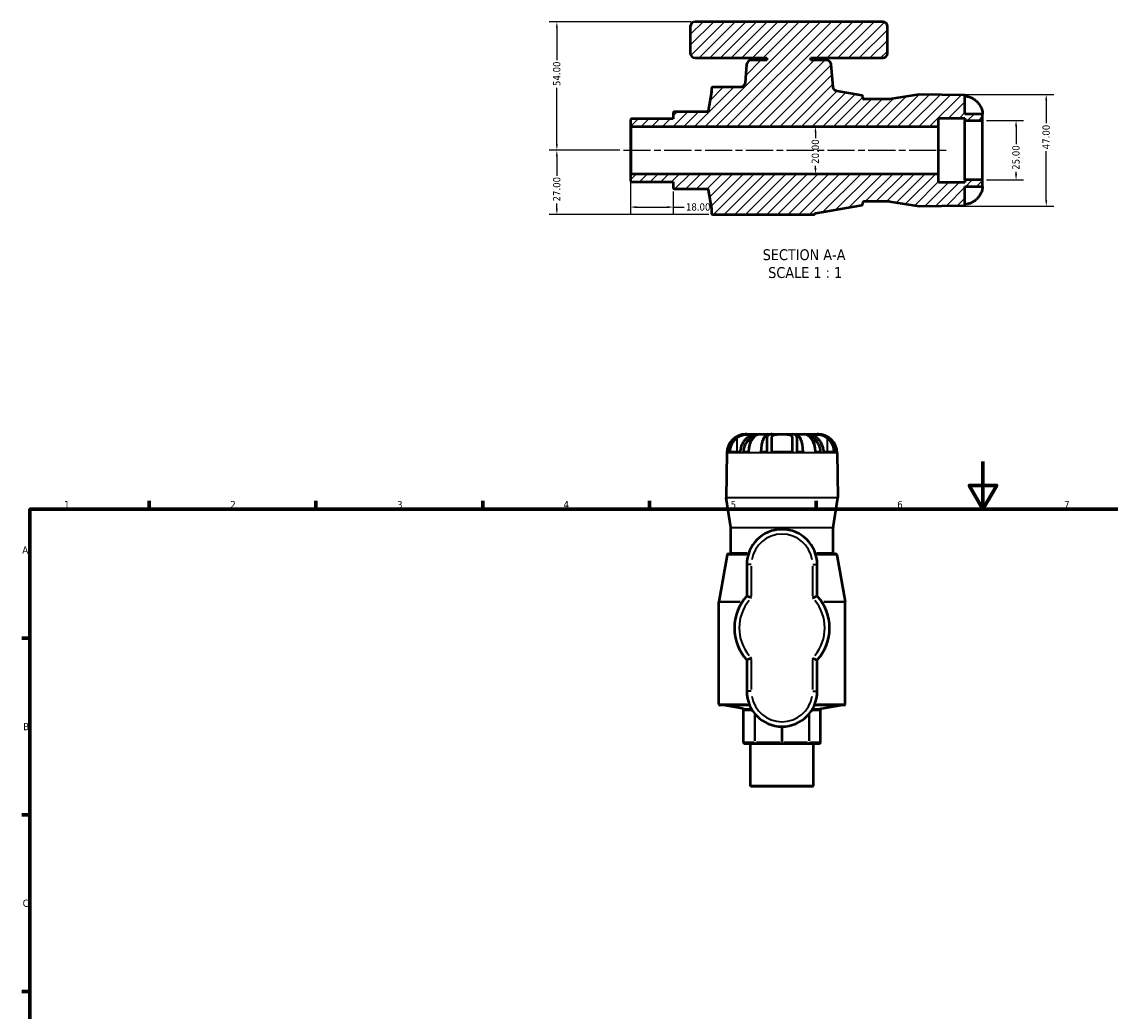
# Model space of a CAD drawing. Header units: millimetres. Extents: x 0 to 948, y -47 to 779.
# Tile 3 of 5: x 17 to 474, y 363 to 779. Entities that reach past the tile are written whole.
import ezdxf

# ---------------------------------------------------------------- set-up
doc = ezdxf.new("R2010")
doc.units = ezdxf.units.MM
doc.linetypes.add('CHAIN', pattern=[0.7087, 0.4724, -0.0591, 0.1181, -0.0591])
for name, color, linetype, lineweight in [('Border (ANSI)', 7, 'Continuous', 70), ('Centerline (ANSI)', 7, 'Continuous', 25), ('Dimension (ANSI)', 7, 'Continuous', 25), ('Hatch (ANSI)', 7, 'Continuous', 18), ('Sketch Geometry (ANSI)', 7, 'Continuous', 25), ('Symbol (ANSI)', 7, 'Continuous', 25), ('Visible (ANSI)', 7, 'Continuous', 50), ('Visible Narrow (ANSI)', 7, 'Continuous', 35)]:
    doc.layers.add(name, color=color, linetype=linetype, lineweight=lineweight)
doc.styles.add('Label Text (ANSI)', font='tahoma.ttf')
doc.styles.add('Note Text (ANSI)', font='tahoma.ttf')
doc.dimstyles.new('Default - mm (ANSI)', dxfattribs={"dimtxt": 3.048, "dimasz": 2.5, "dimexe": 3.175, "dimexo": 1.6002, "dimgap": 0.8, "dimtad": 0, "dimtoh": 1, "dimrnd": 1e-08, "dimzin": 4, "dimdsep": 46, "dimtxsty": 'Note Text (ANSI)', "dimcen": 0.09, "dimdle": 10, "dimclrd": 256, "dimclre": 256, "dimclrt": 256, "dimadec": 1, "dimazin": 1, "dimtfac": 1, "dimtofl": 0, "dimtmove": 0, "dimatfit": 3, "dimfxl": 1, "dimtolj": 1, "dimtzin": 4, "dimlwd": -1, "dimlwe": -1, "dimarcsym": 0})

# ---------------------------------------------------------------- blocks, each defined once
blk = doc.blocks.new('Borders Default Border')
at = {"layer": 'Border (ANSI)'}
for p, q in [((70.08, 574), (70.08, 577.45)), ((140.17, 574), (140.17, 577.45)), ((210.25, 574), (210.25, 577.45)), ((280.33, 574), (280.33, 577.45)), ((350.42, 574), (350.42, 577.45)), ((20, 519.75), (16.55, 519.75)), ((20, 445.5), (16.55, 445.5)), ((20, 371.25), (16.55, 371.25))]:
    blk.add_line(p, q, dxfattribs=at)
at = {"layer": 'Border (ANSI)', "flags": 128}
for points in [[(420.5, 594), (420.5, 574), (414.73, 584), (426.27, 584), (420.5, 574)], [(20, 20), (20, 574), (821, 574), (821, 20), (20, 20)]]:
    blk.add_lwpolyline(points, dxfattribs=at)
at = {"layer": 'Border (ANSI)', "char_height": 3.05, "attachment_point": 7, "style": 'Note Text (ANSI)'}
for s, insert in [('1', (34.35, 574.4)), ('2', (104.2, 574.4)), ('3', (174.26, 574.34)), ('4', (244.23, 574.4)), ('5', (314.48, 574.34)), ('6', (384.49, 574.34)), ('7', (454.6, 574.4)), ('A', (16.78, 555.35)), ('B', (17.15, 481.1)), ('C', (16.95, 406.8))]:
    blk.add_mtext(s, dxfattribs=dict(at, insert=insert))
blk = doc.blocks.new('*D7')
at = {"layer": 'Defpoints', "color": 0, "transparency": 16777216}
for p in [(241.42, 778.85), (299.5, 778.85), (269.42, 724.85)]:
    blk.add_point(p, dxfattribs=at)
at = {"layer": 'Dimension (ANSI)', "transparency": 16777216}
for p, q in [((297.9, 778.85), (238.24, 778.85)), ((241.42, 776.35), (241.42, 762.65)), ((241.42, 727.35), (241.42, 751.05)), ((267.82, 724.85), (238.24, 724.85))]:
    blk.add_line(p, q, dxfattribs=at)
for points in [[(241, 776.35), (241.83, 776.35), (241.42, 778.85)], [(241, 727.35), (241.83, 727.35), (241.42, 724.85)]]:
    blk.add_solid(points, dxfattribs=at)
at = {"layer": 'Dimension (ANSI)', "transparency": 16777216, "insert": (239.83, 751.85), "char_height": 3.048, "attachment_point": 1, "rotation": 90, "style": 'Note Text (ANSI)'}
blk.add_mtext('\\A1;54.00', dxfattribs=at)
blk = doc.blocks.new('*D8')
at = {"layer": 'Defpoints', "color": 0, "transparency": 16777216}
for p in [(269.42, 724.85), (241.42, 697.85), (306.94, 697.85)]:
    blk.add_point(p, dxfattribs=at)
at = {"layer": 'Dimension (ANSI)', "transparency": 16777216}
for p, q in [((267.82, 724.85), (238.24, 724.85)), ((241.42, 722.35), (241.42, 714.16)), ((241.42, 700.35), (241.42, 702.53)), ((305.34, 697.85), (238.24, 697.85))]:
    blk.add_line(p, q, dxfattribs=at)
for points in [[(241, 722.35), (241.83, 722.35), (241.42, 724.85)], [(241, 700.35), (241.83, 700.35), (241.42, 697.85)]]:
    blk.add_solid(points, dxfattribs=at)
at = {"layer": 'Dimension (ANSI)', "transparency": 16777216, "insert": (239.83, 703.33), "char_height": 3.048, "attachment_point": 1, "rotation": 90, "style": 'Note Text (ANSI)'}
blk.add_mtext('\\A1;27.00', dxfattribs=at)
blk = doc.blocks.new('*D9')
at = {"layer": 'Defpoints', "color": 0, "transparency": 16777216}
for p in [(420.34, 737.35), (420.34, 712.35), (434.4, 712.35)]:
    blk.add_point(p, dxfattribs=at)
at = {"layer": 'Dimension (ANSI)', "transparency": 16777216}
for p, q in [((421.94, 737.35), (437.57, 737.35)), ((434.4, 734.85), (434.4, 727.47)), ((434.4, 714.85), (434.4, 715.84)), ((421.94, 712.35), (437.57, 712.35))]:
    blk.add_line(p, q, dxfattribs=at)
for points in [[(433.98, 734.85), (434.82, 734.85), (434.4, 737.35)], [(433.98, 714.85), (434.82, 714.85), (434.4, 712.35)]]:
    blk.add_solid(points, dxfattribs=at)
at = {"layer": 'Dimension (ANSI)', "transparency": 16777216, "insert": (432.81, 716.64), "char_height": 3.048, "attachment_point": 1, "rotation": 90, "style": 'Note Text (ANSI)'}
blk.add_mtext('\\A1;25.00', dxfattribs=at)
blk = doc.blocks.new('*D10')
at = {"layer": 'Defpoints', "color": 0, "transparency": 16777216}
for p in [(393.7, 748.35), (447.08, 748.35), (393.7, 701.35)]:
    blk.add_point(p, dxfattribs=at)
at = {"layer": 'Dimension (ANSI)', "transparency": 16777216}
for p, q in [((395.3, 748.35), (450.25, 748.35)), ((447.08, 745.85), (447.08, 736.23)), ((447.08, 703.85), (447.08, 724.46)), ((395.3, 701.35), (450.25, 701.35))]:
    blk.add_line(p, q, dxfattribs=at)
for points in [[(446.66, 745.85), (447.5, 745.85), (447.08, 748.35)], [(446.66, 703.85), (447.5, 703.85), (447.08, 701.35)]]:
    blk.add_solid(points, dxfattribs=at)
at = {"layer": 'Dimension (ANSI)', "transparency": 16777216, "insert": (445.49, 725.26), "char_height": 3.048, "attachment_point": 1, "rotation": 90, "style": 'Note Text (ANSI)'}
blk.add_mtext('\\A1;47.00', dxfattribs=at)
blk = doc.blocks.new('*D11')
at = {"layer": 'Defpoints', "color": 0, "transparency": 16777216}
for p in [(272.34, 714.6), (290.34, 709.15), (290.34, 700.95)]:
    blk.add_point(p, dxfattribs=at)
at = {"layer": 'Dimension (ANSI)', "transparency": 16777216}
for p, q in [((272.34, 713), (272.34, 697.77)), ((290.34, 707.55), (290.34, 697.77)), ((274.84, 700.95), (287.84, 700.95)), ((290.34, 700.95), (294.86, 700.95))]:
    blk.add_line(p, q, dxfattribs=at)
for points in [[(274.84, 701.37), (274.84, 700.53), (272.34, 700.95)], [(287.84, 701.37), (287.84, 700.53), (290.34, 700.95)]]:
    blk.add_solid(points, dxfattribs=at)
at = {"layer": 'Dimension (ANSI)', "transparency": 16777216, "insert": (295.66, 702.54), "char_height": 3.048, "attachment_point": 1, "style": 'Note Text (ANSI)'}
blk.add_mtext('\\A1;18.00', dxfattribs=at)
blk = doc.blocks.new('*D12')
at = {"layer": 'Defpoints', "color": 0, "transparency": 16777216}
for p in [(350.1, 734.85), (350.1, 714.85), (350.1, 714.85)]:
    blk.add_point(p, dxfattribs=at)
at = {"layer": 'Dimension (ANSI)', "transparency": 16777216}
for p, q in [((350.1, 732.35), (350.1, 729.97)), ((350.1, 717.35), (350.1, 718.34))]:
    blk.add_line(p, q, dxfattribs=at)
for points in [[(349.68, 732.35), (350.52, 732.35), (350.1, 734.85)], [(349.68, 717.35), (350.52, 717.35), (350.1, 714.85)]]:
    blk.add_solid(points, dxfattribs=at)
at = {"layer": 'Dimension (ANSI)', "transparency": 16777216, "insert": (348.51, 719.14), "char_height": 3.048, "attachment_point": 1, "rotation": 90, "style": 'Note Text (ANSI)'}
blk.add_mtext('\\A1;20.00', dxfattribs=at)

msp = doc.modelspace()

# ---------------------------------------------------------------- hatches: boundary and pattern name
at = {"layer": 'Hatch (ANSI)'}
h = msp.add_hatch(dxfattribs=at)
h.set_pattern_fill('ANSI31', color=256, scale=25.4, style=0)
h.set_pattern_definition([(45, (0, 0), (-2.245064, 2.245064), [])])
edge = h.paths.add_edge_path()
edge.add_ellipse((393.737, 701.849), major_axis=(0.494, -0.08), ratio=1, start_angle=270, end_angle=280.18884)
edge.add_line((393.746, 701.349), (412.53, 701.677))
edge.add_ellipse((412.391, 709.626), major_axis=(7.949, 0.139), ratio=1, start_angle=270, end_angle=272.82255)
edge.add_line((412.921, 701.693), (412.921, 709.626))
edge.add_line((412.921, 709.626), (420.341, 709.626))
edge.add_line((420.341, 709.626), (420.341, 712.348))
edge.add_line((420.341, 712.348), (412.941, 712.348))
edge.add_line((412.941, 712.348), (412.941, 711.348))
edge.add_line((412.941, 711.348), (401.841, 711.348))
edge.add_line((401.841, 711.348), (401.841, 714.848))
edge.add_line((401.841, 714.848), (272.591, 714.848))
edge.add_line((272.591, 714.848), (272.341, 714.598))
edge.add_line((272.341, 714.598), (272.341, 711.878))
edge.add_line((272.341, 711.878), (272.591, 711.628))
edge.add_line((272.591, 711.628), (290.341, 711.628))
edge.add_line((290.341, 711.628), (290.341, 709.153))
edge.add_ellipse((290.841, 709.153), major_axis=(0, -0.5), ratio=1, start_angle=270, end_angle=360)
edge.add_line((290.841, 708.653), (304.532, 708.653))
edge.add_spline(control_points=[(304.532, 708.653), (304.584, 708.653), (304.635, 708.645), (304.733, 708.614), (304.78, 708.591), (304.875, 708.523), (304.92, 708.476), (304.99, 708.366), (305.013, 708.304), (305.025, 708.24)], knot_values=[-0.0699969, -0.0699969, -0.0699969, -0.0699969, -0.0545307, -0.0545307, -0.0390644, -0.0390644, -0.0195322, -0.0195322, 0, 0, 0, 0], degree=3, periodic=0)
edge.add_line((305.025, 708.24), (306.434, 700.246))
edge.add_ellipse((305.942, 700.159), major_axis=(0.087, -0.492), ratio=1, start_angle=80, end_angle=90, ccw=False)
edge.add_line((306.442, 700.159), (306.442, 698.348))
edge.add_ellipse((306.942, 698.348), major_axis=(0, -0.5), ratio=1, start_angle=270, end_angle=360)
edge.add_line((306.942, 697.848), (349.388, 697.848))
edge.add_ellipse((349.545, 698.098), major_axis=(-0.156, -0.25), ratio=1, start_angle=128.13608, end_angle=360, ccw=False)
edge.add_spline(control_points=[(349.838, 698.129), (349.858, 698.171), (349.884, 698.21), (349.946, 698.279), (349.981, 698.309), (350.075, 698.368), (350.137, 698.392), (350.201, 698.403)], knot_values=[-0.0472888, -0.0472888, -0.0472888, -0.0472888, -0.0334105, -0.0334105, -0.0195322, -0.0195322, 0, 0, 0, 0], degree=3, periodic=0)
edge.add_line((350.201, 698.403), (369.608, 701.825))
edge.add_ellipse((369.521, 702.318), major_axis=(0.492, 0.087), ratio=1, start_angle=270, end_angle=350)
edge.add_line((370.021, 702.318), (370.021, 702.883))
edge.add_ellipse((370.521, 702.883), major_axis=(0, 0.5), ratio=1, start_angle=0, end_angle=90, ccw=False)
edge.add_line((370.521, 703.383), (381.081, 703.383))
edge.add_ellipse((381.081, 702.883), major_axis=(0.5, 0), ratio=1, start_angle=80.81116, end_angle=90, ccw=False)
edge.add_line((381.161, 703.377), (393.657, 701.355))
edge = h.paths.add_edge_path()
edge.add_ellipse((299.501, 776.848), major_axis=(-2, 0), ratio=1, start_angle=270, end_angle=360)
edge.add_line((297.501, 776.848), (297.501, 765.648))
edge.add_ellipse((299.501, 765.648), major_axis=(0, -2), ratio=1, start_angle=270, end_angle=360)
edge.add_line((299.501, 763.648), (329.691, 763.648))
edge.add_line((329.691, 763.648), (329.691, 762.648))
edge.add_line((329.691, 762.648), (323.175, 762.648))
edge.add_ellipse((323.175, 760.648), major_axis=(-2, 0), ratio=1, start_angle=270, end_angle=355)
edge.add_line((321.183, 760.822), (320.514, 753.174))
edge.add_spline(control_points=[(320.514, 753.174), (320.493, 752.939), (320.431, 752.71), (320.231, 752.284), (320.094, 752.09), (319.741, 751.742), (319.521, 751.597), (319.04, 751.399), (318.782, 751.348), (318.521, 751.348)], knot_values=[-0.2975599, -0.2975599, -0.2975599, -0.2975599, -0.2269089, -0.2269089, -0.1562578, -0.1562578, -0.0781289, -0.0781289, 0, 0, 0, 0], degree=3, periodic=0)
edge.add_line((318.521, 751.348), (306.942, 751.348))
edge.add_ellipse((306.942, 750.848), major_axis=(-0.5, 0), ratio=1, start_angle=270, end_angle=360)
edge.add_line((306.442, 750.848), (306.442, 749.537))
edge.add_ellipse((305.942, 749.537), major_axis=(0, -0.5), ratio=1, start_angle=80, end_angle=90, ccw=False)
edge.add_line((306.434, 749.45), (305.025, 741.456))
edge.add_spline(control_points=[(305.025, 741.456), (305.016, 741.405), (304.999, 741.356), (304.951, 741.265), (304.92, 741.223), (304.837, 741.141), (304.782, 741.105), (304.662, 741.056), (304.598, 741.043), (304.532, 741.043)], knot_values=[-0.0699969, -0.0699969, -0.0699969, -0.0699969, -0.0545307, -0.0545307, -0.0390644, -0.0390644, -0.0195322, -0.0195322, 0, 0, 0, 0], degree=3, periodic=0)
edge.add_line((304.532, 741.043), (290.841, 741.043))
edge.add_ellipse((290.841, 740.543), major_axis=(-0.5, 0), ratio=1, start_angle=270, end_angle=360)
edge.add_line((290.341, 740.543), (290.341, 738.069))
edge.add_line((290.341, 738.069), (272.591, 738.069))
edge.add_line((272.591, 738.069), (272.341, 737.819))
edge.add_line((272.341, 737.819), (272.341, 735.098))
edge.add_line((272.341, 735.098), (272.591, 734.848))
edge.add_line((272.591, 734.848), (401.841, 734.848))
edge.add_line((401.841, 734.848), (401.841, 738.348))
edge.add_line((401.841, 738.348), (412.941, 738.348))
edge.add_line((412.941, 738.348), (412.941, 737.348))
edge.add_line((412.941, 737.348), (420.341, 737.348))
edge.add_line((420.341, 737.348), (420.341, 740.071))
edge.add_line((420.341, 740.071), (412.921, 740.071))
edge.add_line((412.921, 740.071), (412.921, 748.003))
edge.add_ellipse((412.391, 740.071), major_axis=(-7.932, 0.53), ratio=1, start_angle=270, end_angle=272.82255)
edge.add_line((412.53, 748.019), (393.746, 748.347))
edge.add_ellipse((393.737, 747.847), major_axis=(-0.5, 0.009), ratio=1, start_angle=270, end_angle=280.18884)
edge.add_line((393.657, 748.341), (381.161, 746.32))
edge.add_ellipse((381.081, 746.813), major_axis=(-0.494, -0.08), ratio=1, start_angle=80.81116, end_angle=90, ccw=False)
edge.add_line((381.081, 746.313), (370.521, 746.313))
edge.add_ellipse((370.521, 746.813), major_axis=(-0.5, 0), ratio=1, start_angle=0, end_angle=90, ccw=False)
edge.add_line((370.021, 746.813), (370.021, 747.379))
edge.add_ellipse((369.521, 747.379), major_axis=(0, 0.5), ratio=1, start_angle=270, end_angle=350)
edge.add_line((369.608, 747.871), (359.16, 749.713))
edge.add_spline(control_points=[(359.16, 749.713), (358.986, 749.744), (358.816, 749.798), (358.496, 749.948), (358.346, 750.045), (358.013, 750.328), (357.85, 750.534), (357.611, 750.997), (357.537, 751.249), (357.515, 751.509)], knot_values=[-0.2624448, -0.2624448, -0.2624448, -0.2624448, -0.2093513, -0.2093513, -0.1562578, -0.1562578, -0.0781289, -0.0781289, 0, 0, 0, 0], degree=3, periodic=0)
edge.add_line((357.515, 751.509), (356.7, 760.822))
edge.add_ellipse((354.707, 760.648), major_axis=(-0.174, 1.992), ratio=1, start_angle=270, end_angle=355)
edge.add_line((354.707, 762.648), (348.191, 762.648))
edge.add_line((348.191, 762.648), (348.191, 763.648))
edge.add_line((348.191, 763.648), (378.381, 763.648))
edge.add_ellipse((378.381, 765.648), major_axis=(2, 0), ratio=1, start_angle=270, end_angle=360)
edge.add_line((380.381, 765.648), (380.381, 776.848))
edge.add_ellipse((378.381, 776.848), major_axis=(0, 2), ratio=1, start_angle=270, end_angle=360)
edge.add_line((378.381, 778.848), (299.501, 778.848))

# ---------------------------------------------------------------- linework, layer by layer
at = {"layer": 'Centerline (ANSI)', "linetype": 'CHAIN', "ltscale": 24.192183}
msp.add_line((269.416, 724.848), (405.016, 724.848), dxfattribs=at)
at = {"layer": 'Sketch Geometry (ANSI)'}
for p, q in [((393.657, 748.341), (393.701, 748.348)), ((393.746, 748.347), (393.701, 748.348)), ((393.657, 701.355), (393.701, 701.348)), ((393.746, 701.349), (393.701, 701.348))]:
    msp.add_line(p, q, dxfattribs=at)
at = {"layer": 'Visible (ANSI)'}
for p, q in [((378.381, 778.848), (299.501, 778.848)), ((297.501, 776.848), (297.501, 765.648)), ((380.381, 765.648), (380.381, 776.848)), ((299.501, 763.648), (329.691, 763.648)), ((321.183, 760.822), (320.514, 753.174)), ((329.691, 762.648), (323.175, 762.648)), ((329.691, 763.648), (329.691, 762.648)), ((348.191, 762.648), (348.191, 763.648)), ((348.191, 763.648), (378.381, 763.648)), ((354.707, 762.648), (348.191, 762.648)), ((357.515, 751.509), (356.7, 760.822)), ((306.442, 750.848), (306.442, 749.537)), ((318.521, 751.348), (306.942, 751.348)), ((306.434, 749.45), (305.025, 741.456)), ((369.608, 747.871), (359.16, 749.713)), ((370.021, 746.813), (370.021, 747.379)), ((381.081, 746.313), (370.521, 746.313)), ((393.657, 748.341), (381.161, 746.32)), ((412.53, 748.019), (393.746, 748.347)), ((412.921, 740.071), (412.921, 748.003)), ((304.532, 741.043), (290.841, 741.043)), ((272.591, 738.069), (272.341, 737.819)), ((272.341, 737.819), (272.341, 735.098)), ((290.341, 738.069), (272.591, 738.069)), ((290.341, 740.543), (290.341, 738.069)), ((401.841, 734.848), (401.841, 738.348)), ((401.841, 738.348), (412.941, 738.348)), ((420.341, 740.071), (412.921, 740.071)), ((412.941, 738.348), (412.941, 737.348)), ((412.941, 737.348), (420.341, 737.348)), ((412.941, 712.348), (412.941, 737.348)), ((420.341, 737.348), (420.341, 740.071)), ((420.341, 712.348), (420.341, 737.348)), ((272.341, 735.098), (272.591, 734.848)), ((272.341, 735.098), (272.341, 714.598)), ((272.591, 734.848), (401.841, 734.848)), ((272.591, 714.848), (272.591, 734.848)), ((401.841, 714.848), (401.841, 734.848)), ((272.591, 714.848), (272.341, 714.598)), ((272.341, 714.598), (272.341, 711.878)), ((401.841, 714.848), (272.591, 714.848)), ((401.841, 711.348), (401.841, 714.848)), ((272.341, 711.878), (272.591, 711.628)), ((272.591, 711.628), (290.341, 711.628)), ((290.341, 711.628), (290.341, 709.153)), ((412.941, 711.348), (401.841, 711.348)), ((412.921, 701.693), (412.921, 709.626)), ((412.921, 709.626), (420.341, 709.626)), ((420.341, 712.348), (412.941, 712.348)), ((412.941, 712.348), (412.941, 711.348)), ((420.341, 709.626), (420.341, 712.348)), ((290.841, 708.653), (304.532, 708.653)), ((305.025, 708.24), (306.434, 700.246)), ((306.442, 700.159), (306.442, 698.348)), ((350.201, 698.403), (369.608, 701.825)), ((370.021, 702.318), (370.021, 702.883)), ((370.521, 703.383), (381.081, 703.383)), ((381.161, 703.377), (393.657, 701.355)), ((393.746, 701.349), (412.53, 701.677)), ((306.942, 697.848), (349.388, 697.848)), ((320.809, 605.483), (320.939, 605.483)), ((320.939, 605.483), (320.939, 605.477)), ((320.939, 605.483), (321.272, 605.483)), ((321.272, 605.483), (322.848, 605.483)), ((322.848, 605.483), (325.424, 605.483)), ((325.424, 605.483), (325.424, 605.172)), ((325.424, 605.483), (326.764, 605.483)), ((326.764, 605.483), (330.206, 605.483)), ((330.206, 605.483), (330.206, 605.023)), ((330.206, 605.483), (331.879, 605.483)), ((331.791, 598.063), (331.791, 603.947)), ((331.879, 605.483), (336.031, 605.483)), ((336.031, 605.483), (340.184, 605.483)), ((340.184, 605.483), (341.857, 605.483)), ((340.271, 603.947), (340.271, 598.063)), ((341.857, 605.483), (345.298, 605.483)), ((341.857, 605.483), (341.857, 605.023)), ((345.298, 605.483), (346.638, 605.483)), ((346.638, 605.483), (346.638, 605.172)), ((346.638, 605.483), (349.214, 605.483)), ((349.214, 605.483), (350.791, 605.483)), ((350.791, 605.483), (351.124, 605.483)), ((351.124, 605.483), (351.124, 605.477)), ((351.124, 605.483), (351.254, 605.483)), ((329.671, 603.5), (329.671, 598.063)), ((342.391, 598.063), (342.391, 603.5)), ((312.86, 597.671), (312.532, 578.887)), ((313.074, 598.063), (313.57, 598.063)), ((314.198, 598.063), (318.438, 598.063)), ((319.93, 598.063), (321.935, 598.063)), ((327.17, 598.063), (329.671, 598.063)), ((331.791, 598.063), (340.271, 598.063)), ((342.391, 598.063), (344.892, 598.063)), ((350.127, 598.063), (352.133, 598.063)), ((353.625, 598.063), (357.865, 598.063)), ((358.493, 598.063), (358.988, 598.063)), ((359.203, 597.671), (359.53, 578.887)), ((314.56, 566.302), (312.538, 578.799)), ((357.503, 566.302), (359.524, 578.799)), ((314.566, 555.663), (314.566, 566.222)), ((357.496, 555.663), (357.496, 566.222)), ((313.008, 554.749), (309.539, 535.073)), ((313.501, 555.163), (321.913, 555.163)), ((350.15, 555.163), (358.562, 555.163)), ((359.054, 554.749), (362.524, 535.073)), ((321.231, 550.723), (321.231, 537.505)), ((350.831, 537.505), (350.831, 550.723)), ((309.531, 492.083), (309.531, 534.986)), ((362.531, 492.083), (362.531, 534.986)), ((321.231, 510.66), (321.231, 497.443)), ((350.831, 497.443), (350.831, 510.66)), ((322.44, 491.583), (310.031, 491.583)), ((319.423, 490.166), (311.429, 491.576)), ((319.837, 475.983), (319.837, 489.674)), ((362.031, 491.583), (349.622, 491.583)), ((352.226, 475.983), (352.226, 489.674)), ((352.639, 490.166), (360.633, 491.576)), ((320.337, 475.483), (324.933, 475.483)), ((322.811, 457.733), (322.811, 475.483)), ((324.933, 475.483), (336.031, 475.483)), ((336.031, 475.483), (347.129, 475.483)), ((347.129, 475.483), (351.726, 475.483)), ((349.252, 457.733), (349.252, 475.483)), ((322.811, 457.733), (349.252, 457.733)), ((323.061, 457.483), (322.811, 457.733)), ((349.002, 457.483), (323.061, 457.483)), ((349.002, 457.483), (349.252, 457.733))]:
    msp.add_line(p, q, dxfattribs=at)
for centre, radius, start, end in [((299.501, 776.848), 2, 90, 180), ((378.381, 776.848), 2, 0, 90), ((299.501, 765.648), 2, 180, 270), ((378.381, 765.648), 2, 270, 0), ((323.175, 760.648), 2, 90, 175), ((354.707, 760.648), 2, 5, 90), ((306.942, 750.848), 0.5, 90, 180), ((305.942, 749.537), 0.5, 350, 0), ((369.521, 747.379), 0.5, 0, 80), ((370.521, 746.813), 0.5, 180, 270), ((381.081, 746.813), 0.5, 270, 279.18884), ((393.737, 747.847), 0.5, 89, 99.18884), ((412.391, 740.071), 7.95, 86.17745, 89), ((290.841, 740.543), 0.5, 90, 180), ((290.841, 709.153), 0.5, 180, 270), ((305.942, 700.159), 0.5, 0, 10), ((369.521, 702.318), 0.5, 280, 0), ((370.521, 702.883), 0.5, 90, 180), ((381.081, 702.883), 0.5, 80.81116, 90), ((393.737, 701.849), 0.5, 260.81116, 271), ((412.391, 709.626), 7.95, 271, 273.82255), ((306.942, 698.348), 0.5, 180, 270), ((349.388, 698.348), 0.5, 270, 334.06804), ((320.809, 597.533), 7.95, 90, 179), ((351.254, 597.533), 7.95, 1, 90), ((313.032, 578.878), 0.5, 179, 189.18884), ((359.031, 578.878), 0.5, 350.81116, 1), ((314.066, 566.222), 0.5, 0, 9.18884), ((336.031, 550.723), 14.8, 0, 180), ((357.996, 566.222), 0.5, 170.81116, 180), ((313.501, 554.663), 0.5, 90, 170), ((314.066, 555.663), 0.5, 270, 0), ((357.996, 555.663), 0.5, 180, 270), ((358.562, 554.663), 0.5, 10, 90), ((336.031, 524.083), 19.98, 137.79455, 222.20545), ((336.031, 524.083), 19.98, 317.79455, 42.20545), ((310.031, 534.986), 0.5, 170, 180), ((362.031, 534.986), 0.5, 0, 10), ((336.031, 497.443), 14.8, 180, 0), ((310.031, 492.083), 0.5, 180, 270), ((311.342, 491.083), 0.5, 80, 90), ((319.337, 489.674), 0.5, 0, 80), ((352.726, 489.674), 0.5, 100, 180), ((360.72, 491.083), 0.5, 90, 100), ((362.031, 492.083), 0.5, 270, 0), ((320.337, 475.983), 0.5, 180, 270), ((351.726, 475.983), 0.5, 270, 0)]:
    msp.add_arc(centre, radius, start, end, dxfattribs=at)
for centre, ratio, start_param, end_param in [((320.939, 597.533), 0.9914449, 0, 1.5040802), ((326.764, 597.533), 0.6087614, 0, 1.5040802), ((330.206, 597.533), 0.3826834, 0, 1.5040802), ((341.857, 597.533), 0.3826834, 4.7791051, 6.2831853), ((345.298, 597.533), 0.6087614, 4.7791051, 6.2831853), ((351.124, 597.533), 0.9914449, 4.7791051, 6.2831853)]:
    msp.add_ellipse(centre, major_axis=(0, 7.95), ratio=ratio, start_param=start_param, end_param=end_param, dxfattribs=at)
for points, knots in [([(320.514, 753.174), (320.493, 752.939), (320.431, 752.71), (320.231, 752.284), (320.094, 752.09), (319.741, 751.742), (319.521, 751.597), (319.04, 751.399), (318.782, 751.348), (318.521, 751.348)], [-0.29755995, -0.29755995, -0.29755995, -0.29755995, -0.22690887, -0.22690887, -0.15625779, -0.15625779, -0.07812889, -0.07812889, 0, 0, 0, 0]), ([(359.16, 749.713), (358.986, 749.744), (358.816, 749.798), (358.496, 749.948), (358.346, 750.045), (358.013, 750.328), (357.85, 750.534), (357.611, 750.997), (357.537, 751.249), (357.515, 751.509)], [-0.26244482, -0.26244482, -0.26244482, -0.26244482, -0.2093513, -0.2093513, -0.15625779, -0.15625779, -0.07812889, -0.07812889, 0, 0, 0, 0]), ([(412.921, 747.611), (413.252, 747.589), (413.594, 747.544), (414.451, 747.372), (414.96, 747.211), (415.863, 746.834), (416.339, 746.582), (417.227, 745.983), (417.638, 745.635), (418.268, 744.999), (418.55, 744.668), (418.806, 744.311)], [0.051569, 0.051569, 0.051569, 0.051569, 0.14609465, 0.14609465, 0.2921893, 0.2921893, 0.43956012, 0.43956012, 0.58693095, 0.58693095, 0.70808287, 0.70808287, 0.70808287, 0.70808287]), ([(305.025, 741.456), (305.016, 741.405), (304.999, 741.356), (304.951, 741.265), (304.92, 741.223), (304.837, 741.141), (304.782, 741.105), (304.662, 741.056), (304.598, 741.043), (304.532, 741.043)], [-0.069996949, -0.069996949, -0.069996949, -0.069996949, -0.054530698, -0.054530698, -0.039064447, -0.039064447, -0.019532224, -0.019532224, 0, 0, 0, 0]), ([(418.806, 744.311), (418.988, 744.056), (419.157, 743.793), (419.456, 743.273), (419.586, 743.019), (419.814, 742.518), (419.91, 742.275), (420.101, 741.714), (420.178, 741.414), (420.297, 740.813), (420.322, 740.546), (420.344, 740.169), (420.341, 740.071), (420.341, 740.071)], [-1.76525661, -1.76525661, -1.76525661, -1.76525661, -1.68822537, -1.68822537, -1.61578282, -1.61578282, -1.54456151, -1.54456151, -1.44585074, -1.44585074, -1.32059664, -1.32059664, -1.19072426, -1.19072426, -1.19072426, -1.19072426]), ([(420.341, 709.626), (420.341, 709.626), (420.341, 709.626), (420.341, 709.622), (420.344, 709.526), (420.322, 709.15), (420.296, 708.861), (420.166, 708.233), (420.088, 707.939), (419.883, 707.348), (419.767, 707.064), (419.454, 706.409), (419.248, 706.045), (418.948, 705.589), (418.878, 705.487), (418.806, 705.386)], [-1.45007107, -1.45007107, -1.45007107, -1.45007107, -1.44698223, -1.44698223, -1.2881596, -1.2881596, -1.11864522, -1.11864522, -0.99732223, -0.99732223, -0.89260696, -0.89260696, -0.76048499, -0.76048499, -0.72234283, -0.72234283, -0.72234283, -0.72234283]), ([(304.532, 708.653), (304.584, 708.653), (304.635, 708.645), (304.733, 708.614), (304.78, 708.591), (304.875, 708.523), (304.92, 708.476), (304.99, 708.366), (305.013, 708.304), (305.025, 708.24)], [-0.069996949, -0.069996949, -0.069996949, -0.069996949, -0.054530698, -0.054530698, -0.039064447, -0.039064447, -0.019532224, -0.019532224, 0, 0, 0, 0]), ([(418.806, 705.386), (418.55, 705.028), (418.268, 704.697), (417.638, 704.061), (417.227, 703.714), (416.339, 703.114), (415.863, 702.862), (414.96, 702.485), (414.451, 702.324), (413.594, 702.152), (413.252, 702.107), (412.921, 702.085)], [4.13331825, 4.13331825, 4.13331825, 4.13331825, 4.25447017, 4.25447017, 4.40184099, 4.40184099, 4.54921182, 4.54921182, 4.69530647, 4.69530647, 4.78983212, 4.78983212, 4.78983212, 4.78983212]), ([(349.838, 698.129), (349.858, 698.171), (349.884, 698.21), (349.946, 698.279), (349.981, 698.309), (350.075, 698.368), (350.137, 698.392), (350.201, 698.403)], [-0.047288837, -0.047288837, -0.047288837, -0.047288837, -0.03341053, -0.03341053, -0.019532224, -0.019532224, 0, 0, 0, 0]), ([(314.198, 598.063), (314.217, 598.394), (314.256, 598.735), (314.405, 599.592), (314.544, 600.102), (314.871, 601.004), (315.089, 601.48), (315.608, 602.368), (315.909, 602.78), (316.46, 603.409), (316.747, 603.692), (317.056, 603.947)], [0.051569, 0.051569, 0.051569, 0.051569, 0.14609465, 0.14609465, 0.2921893, 0.2921893, 0.43956012, 0.43956012, 0.58693095, 0.58693095, 0.70808287, 0.70808287, 0.70808287, 0.70808287]), ([(321.272, 605.483), (320.856, 605.483), (320.428, 605.457), (319.657, 605.347), (319.323, 605.279), (318.758, 605.122), (318.525, 605.046), (318.055, 604.864), (317.82, 604.759), (317.207, 604.443), (316.849, 604.212), (316.335, 603.811), (316.161, 603.659), (315.996, 603.5)], [-0.81446031, -0.81446031, -0.81446031, -0.81446031, -0.68113079, -0.68113079, -0.5785267, -0.5785267, -0.50469982, -0.50469982, -0.42592364, -0.42592364, -0.2922088, -0.2922088, -0.21768326, -0.21768326, -0.21768326, -0.21768326]), ([(317.056, 603.947), (317.167, 604.039), (317.282, 604.126), (317.712, 604.43), (318.053, 604.625), (318.719, 604.925), (319.03, 605.038), (319.728, 605.239), (320.108, 605.316), (320.982, 605.44), (321.453, 605.465), (322.26, 605.485), (322.593, 605.483), (322.848, 605.483)], [-2.19556834, -2.19556834, -2.19556834, -2.19556834, -2.14718463, -2.14718463, -2.01899354, -2.01899354, -1.91455638, -1.91455638, -1.79059176, -1.79059176, -1.62280192, -1.62280192, -1.46220664, -1.46220664, -1.46220664, -1.46220664]), ([(321.296, 603.947), (320.987, 603.692), (320.7, 603.409), (320.149, 602.78), (319.848, 602.368), (319.329, 601.48), (319.111, 601.004), (318.784, 600.102), (318.645, 599.592), (318.496, 598.735), (318.457, 598.394), (318.438, 598.063)], [4.13334773, 4.13334773, 4.13334773, 4.13334773, 4.25449965, 4.25449965, 4.40187047, 4.40187047, 4.5492413, 4.5492413, 4.69533595, 4.69533595, 4.7898616, 4.7898616, 4.7898616, 4.7898616]), ([(322.848, 605.483), (322.873, 605.483), (322.896, 605.483), (323.157, 605.483), (323.312, 605.484), (323.45, 605.459), (323.419, 605.429), (323.197, 605.291), (323.059, 605.21), (322.727, 605.002), (322.546, 604.884), (322.086, 604.565), (321.801, 604.353), (321.435, 604.061), (321.366, 604.005), (321.296, 603.947)], [-1.46220664, -1.46220664, -1.46220664, -1.46220664, -1.44677312, -1.44677312, -1.28834115, -1.28834115, -1.11838738, -1.11838738, -0.99886442, -0.99886442, -0.89417515, -0.89417515, -0.7597182, -0.7597182, -0.7290841, -0.7290841, -0.7290841, -0.7290841]), ([(322.356, 603.5), (322.421, 603.563), (322.486, 603.624), (322.908, 604.015), (323.265, 604.309), (323.779, 604.687), (323.948, 604.803), (324.249, 604.995), (324.382, 605.074), (324.668, 605.231), (324.813, 605.3), (325.162, 605.445), (325.325, 605.483), (325.424, 605.483)], [-0.62468248, -0.62468248, -0.62468248, -0.62468248, -0.59542086, -0.59542086, -0.43508992, -0.43508992, -0.35264048, -0.35264048, -0.28087756, -0.28087756, -0.18894313, -0.18894313, -0.02904214, -0.02904214, -0.02904214, -0.02904214]), ([(331.879, 605.483), (331.601, 605.483), (331.345, 605.465), (330.88, 605.381), (330.674, 605.315), (330.361, 605.151), (330.244, 605.065), (330.029, 604.849), (329.937, 604.716), (329.728, 604.268), (329.671, 603.909), (329.671, 603.5)], [-0.59628395, -0.59628395, -0.59628395, -0.59628395, -0.48593078, -0.48593078, -0.37436802, -0.37436802, -0.28895021, -0.28895021, -0.19144013, -0.19144013, 0, 0, 0, 0]), ([(331.791, 603.947), (331.791, 604.129), (331.814, 604.298), (331.912, 604.597), (331.984, 604.728), (332.179, 604.955), (332.302, 605.051), (332.657, 605.242), (332.91, 605.319), (333.582, 605.439), (334.016, 605.463), (334.98, 605.485), (335.503, 605.483), (336.031, 605.483)], [-1.76525661, -1.76525661, -1.76525661, -1.76525661, -1.68822537, -1.68822537, -1.61578282, -1.61578282, -1.54456151, -1.54456151, -1.44585074, -1.44585074, -1.32059664, -1.32059664, -1.19072426, -1.19072426, -1.19072426, -1.19072426]), ([(336.031, 605.483), (336.063, 605.483), (336.095, 605.483), (336.63, 605.483), (337.126, 605.485), (338.095, 605.462), (338.552, 605.434), (339.225, 605.299), (339.465, 605.218), (339.801, 605.021), (339.916, 604.923), (340.103, 604.689), (340.171, 604.553), (340.253, 604.261), (340.271, 604.109), (340.271, 603.947)], [-1.19072426, -1.19072426, -1.19072426, -1.19072426, -1.1829312, -1.1829312, -1.05923903, -1.05923903, -0.92621276, -0.92621276, -0.82926736, -0.82926736, -0.75914727, -0.75914727, -0.68512271, -0.68512271, -0.61661063, -0.61661063, -0.61661063, -0.61661063]), ([(342.391, 603.5), (342.391, 603.839), (342.353, 604.143), (342.221, 604.519), (342.172, 604.624), (342.07, 604.787), (342.023, 604.85), (341.918, 604.969), (341.859, 605.024), (341.697, 605.151), (341.587, 605.217), (341.122, 605.422), (340.694, 605.483), (340.184, 605.483)], [-0.59608647, -0.59608647, -0.59608647, -0.59608647, -0.43788056, -0.43788056, -0.37028777, -0.37028777, -0.3230969, -0.3230969, -0.27482067, -0.27482067, -0.20195928, -0.20195928, 0, 0, 0, 0]), ([(346.638, 605.483), (346.649, 605.483), (346.66, 605.482), (346.784, 605.473), (346.956, 605.426), (347.314, 605.27), (347.461, 605.196), (347.768, 605.023), (347.924, 604.927), (348.312, 604.669), (348.548, 604.497), (349.092, 604.065), (349.401, 603.795), (349.706, 603.5)], [-0.74262785, -0.74262785, -0.74262785, -0.74262785, -0.72528432, -0.72528432, -0.56812603, -0.56812603, -0.47746508, -0.47746508, -0.39543311, -0.39543311, -0.2836592, -0.2836592, -0.14499391, -0.14499391, -0.14499391, -0.14499391]), ([(350.766, 603.947), (350.584, 604.098), (350.408, 604.237), (349.991, 604.553), (349.757, 604.72), (349.361, 604.986), (349.198, 605.089), (348.889, 605.279), (348.766, 605.349), (348.617, 605.454), (348.63, 605.471), (348.831, 605.484), (348.992, 605.483), (349.214, 605.483)], [-2.24129673, -2.24129673, -2.24129673, -2.24129673, -2.16137874, -2.16137874, -2.04262519, -2.04262519, -1.93829765, -1.93829765, -1.8054604, -1.8054604, -1.63659589, -1.63659589, -1.49358939, -1.49358939, -1.49358939, -1.49358939]), ([(349.214, 605.483), (349.272, 605.483), (349.335, 605.483), (349.684, 605.482), (350.035, 605.483), (350.877, 605.45), (351.366, 605.412), (352.229, 605.26), (352.582, 605.176), (353.244, 604.962), (353.547, 604.841), (354.22, 604.51), (354.572, 604.289), (354.929, 604.01), (354.968, 603.979), (355.006, 603.947)], [-1.49358939, -1.49358939, -1.49358939, -1.49358939, -1.45621584, -1.45621584, -1.29721689, -1.29721689, -1.12515743, -1.12515743, -1.00774439, -1.00774439, -0.90220183, -0.90220183, -0.76236915, -0.76236915, -0.74495913, -0.74495913, -0.74495913, -0.74495913]), ([(353.625, 598.063), (353.605, 598.394), (353.566, 598.735), (353.417, 599.592), (353.278, 600.102), (352.952, 601.004), (352.733, 601.48), (352.214, 602.368), (351.913, 602.78), (351.362, 603.409), (351.076, 603.692), (350.766, 603.947)], [0.051569, 0.051569, 0.051569, 0.051569, 0.14609465, 0.14609465, 0.2921893, 0.2921893, 0.43956012, 0.43956012, 0.58693095, 0.58693095, 0.70808287, 0.70808287, 0.70808287, 0.70808287]), ([(356.066, 603.5), (355.728, 603.827), (355.351, 604.121), (354.689, 604.53), (354.431, 604.668), (353.96, 604.883), (353.752, 604.966), (353.305, 605.122), (353.065, 605.193), (352.415, 605.35), (352.004, 605.414), (351.322, 605.472), (351.053, 605.483), (350.791, 605.483)], [-0.71694878, -0.71694878, -0.71694878, -0.71694878, -0.56456369, -0.56456369, -0.47451843, -0.47451843, -0.40696069, -0.40696069, -0.33204811, -0.33204811, -0.20663387, -0.20663387, -0.12272971, -0.12272971, -0.12272971, -0.12272971]), ([(355.006, 603.947), (355.316, 603.692), (355.602, 603.409), (356.153, 602.78), (356.454, 602.368), (356.973, 601.48), (357.192, 601.004), (357.518, 600.102), (357.657, 599.592), (357.806, 598.735), (357.845, 598.394), (357.865, 598.063)], [4.13331886, 4.13331886, 4.13331886, 4.13331886, 4.25447078, 4.25447078, 4.4018416, 4.4018416, 4.54921243, 4.54921243, 4.69530708, 4.69530708, 4.78983273, 4.78983273, 4.78983273, 4.78983273]), ([(315.996, 603.5), (315.856, 603.365), (315.723, 603.225), (315.295, 602.742), (314.991, 602.333), (314.466, 601.448), (314.245, 600.973), (313.916, 600.075), (313.777, 599.571), (313.628, 598.725), (313.589, 598.389), (313.57, 598.063)], [4.44229312, 4.44229312, 4.44229312, 4.44229312, 4.50218773, 4.50218773, 4.6497743, 4.6497743, 4.79736088, 4.79736088, 4.94202484, 4.94202484, 5.03512678, 5.03512678, 5.03512678, 5.03512678]), ([(319.93, 598.063), (319.949, 598.389), (319.988, 598.725), (320.137, 599.571), (320.276, 600.075), (320.605, 600.973), (320.826, 601.448), (321.351, 602.333), (321.655, 602.742), (322.083, 603.225), (322.216, 603.365), (322.356, 603.5)], [0.05156202, 0.05156202, 0.05156202, 0.05156202, 0.14466396, 0.14466396, 0.28932793, 0.28932793, 0.4369145, 0.4369145, 0.58450107, 0.58450107, 0.64439568, 0.64439568, 0.64439568, 0.64439568]), ([(349.706, 603.5), (349.846, 603.365), (349.979, 603.225), (350.408, 602.742), (350.712, 602.333), (351.237, 601.448), (351.458, 600.973), (351.786, 600.075), (351.925, 599.571), (352.074, 598.725), (352.113, 598.389), (352.133, 598.063)], [4.44216339, 4.44216339, 4.44216339, 4.44216339, 4.50205801, 4.50205801, 4.64964458, 4.64964458, 4.79723115, 4.79723115, 4.94189511, 4.94189511, 5.03499706, 5.03499706, 5.03499706, 5.03499706]), ([(358.493, 598.063), (358.473, 598.389), (358.434, 598.725), (358.285, 599.571), (358.146, 600.075), (357.818, 600.973), (357.597, 601.448), (357.072, 602.333), (356.768, 602.742), (356.339, 603.225), (356.206, 603.365), (356.066, 603.5)], [0.05156202, 0.05156202, 0.05156202, 0.05156202, 0.14466396, 0.14466396, 0.28932793, 0.28932793, 0.4369145, 0.4369145, 0.58450107, 0.58450107, 0.64439568, 0.64439568, 0.64439568, 0.64439568]), ([(323.231, 536.709), (323.229, 536.71), (323.227, 536.711), (323.076, 536.773), (322.927, 536.834), (322.636, 536.952), (322.494, 537.008), (322.129, 537.154), (321.92, 537.237), (321.581, 537.369), (321.451, 537.42), (321.276, 537.488), (321.231, 537.505), (321.231, 537.505)], [-0.65446927, -0.65446927, -0.65446927, -0.65446927, -0.65378216, -0.65378216, -0.60541587, -0.60541587, -0.55744867, -0.55744867, -0.47613668, -0.47613668, -0.40026732, -0.40026732, -0.32689108, -0.32689108, -0.32689108, -0.32689108]), ([(348.831, 536.709), (348.833, 536.71), (348.835, 536.711), (348.987, 536.773), (349.136, 536.834), (349.427, 536.952), (349.568, 537.008), (349.933, 537.154), (350.142, 537.237), (350.481, 537.369), (350.612, 537.42), (350.787, 537.488), (350.831, 537.505), (350.831, 537.505)], [-0.00068711, -0.00068711, -0.00068711, -0.00068711, 0, 0, 0.04836629, 0.04836629, 0.09633349, 0.09633349, 0.17764548, 0.17764548, 0.25351485, 0.25351485, 0.32689108, 0.32689108, 0.32689108, 0.32689108]), ([(323.231, 511.456), (323.229, 511.455), (323.227, 511.454), (323.076, 511.392), (322.927, 511.331), (322.636, 511.213), (322.494, 511.157), (322.129, 511.011), (321.92, 510.928), (321.581, 510.796), (321.451, 510.745), (321.276, 510.677), (321.231, 510.66), (321.231, 510.66)], [-0.00068711, -0.00068711, -0.00068711, -0.00068711, 0, 0, 0.04836629, 0.04836629, 0.09633349, 0.09633349, 0.17764548, 0.17764548, 0.25351485, 0.25351485, 0.32689108, 0.32689108, 0.32689108, 0.32689108]), ([(348.831, 511.456), (348.833, 511.455), (348.835, 511.454), (348.987, 511.392), (349.136, 511.331), (349.427, 511.213), (349.568, 511.157), (349.933, 511.011), (350.142, 510.928), (350.481, 510.796), (350.612, 510.745), (350.787, 510.677), (350.831, 510.66), (350.831, 510.66)], [-0.65446927, -0.65446927, -0.65446927, -0.65446927, -0.65378216, -0.65378216, -0.60541587, -0.60541587, -0.55744867, -0.55744867, -0.47613668, -0.47613668, -0.40026732, -0.40026732, -0.32689108, -0.32689108, -0.32689108, -0.32689108])]:
    msp.add_open_spline(points, degree=3, knots=knots, dxfattribs=at)
at = {"layer": 'Visible Narrow (ANSI)'}
for p, q in [((317.056, 603.653), (317.056, 598.357)), ((322.356, 603.366), (322.356, 600.948)), ((349.706, 603.366), (349.706, 600.948)), ((355.006, 603.653), (355.006, 598.357)), ((358.917, 597.671), (313.145, 597.671)), ((312.821, 578.887), (359.241, 578.887)), ((359.235, 578.799), (312.828, 578.799)), ((314.824, 566.302), (357.238, 566.302)), ((357.232, 566.222), (314.83, 566.222)), ((320.987, 554.749), (313.032, 554.749)), ((314.586, 555.663), (321.389, 555.663)), ((350.673, 555.663), (357.476, 555.663)), ((359.031, 554.749), (351.076, 554.749)), ((323.074, 550.723), (321.237, 550.723)), ((323.231, 537.41), (323.231, 550.022)), ((348.831, 550.022), (348.831, 537.41)), ((348.988, 550.723), (350.825, 550.723)), ((318.394, 534.986), (309.557, 534.986)), ((309.565, 535.073), (318.447, 535.073)), ((353.615, 535.073), (362.497, 535.073)), ((362.505, 534.986), (353.668, 534.986)), ((323.231, 498.143), (323.231, 510.755)), ((348.831, 510.755), (348.831, 498.143)), ((323.074, 497.443), (321.237, 497.443)), ((348.988, 497.443), (350.825, 497.443)), ((309.566, 492.083), (321.097, 492.083)), ((321.45, 491.576), (311.459, 491.576)), ((360.603, 491.576), (350.613, 491.576)), ((350.966, 492.083), (362.497, 492.083)), ((319.875, 476.666), (319.875, 488.977)), ((324.471, 487.59), (324.471, 476.593)), ((324.742, 476.577), (324.742, 487.278)), ((347.32, 487.278), (347.32, 476.577)), ((347.591, 476.593), (347.591, 487.59)), ((352.188, 488.977), (352.188, 476.666)), ((335.84, 482.311), (335.84, 476.316)), ((336.223, 476.316), (336.223, 482.311)), ((319.837, 475.983), (319.871, 475.983)), ((324.242, 475.983), (320.104, 475.983)), ((324.479, 475.983), (324.724, 475.983)), ((335.285, 475.983), (325.297, 475.983)), ((335.858, 475.983), (336.204, 475.983)), ((346.765, 475.983), (336.777, 475.983)), ((347.338, 475.983), (347.583, 475.983)), ((351.958, 475.983), (347.821, 475.983)), ((352.192, 475.983), (352.226, 475.983))]:
    msp.add_line(p, q, dxfattribs=at)
for centre, radius, start, end in [((336.031, 550.723), 12.8, 9, 171), ((336.031, 524.083), 17.98, 139.8509, 220.1491), ((336.031, 524.083), 17.98, 319.8509, 40.1491), ((336.031, 497.443), 12.8, 189, 351)]:
    msp.add_arc(centre, radius, start, end, dxfattribs=at)
for centre, major_axis, ratio, start_param, end_param in [((319.413, 489.661), (0.082, 0.493), 0.9220103, 4.9351049, 6.2024516), ((352.65, 489.661), (-0.082, 0.493), 0.9220103, 0.0807337, 1.3480804), ((320.337, 475.983), (0, -0.5), 0.9238795, 4.7909288, 6.2046455), ((324.933, 475.983), (0, -0.5), 0.9238795, 4.7909288, 6.2046455), ((324.933, 475.983), (0, -0.5), 0.3826834, 4.7909288, 6.2046455), ((336.031, 475.983), (0, -0.5), 0.3826834, 4.7909288, 6.2046455), ((336.031, 475.983), (0, -0.5), 0.3826834, 0.0785398, 1.4922565), ((347.129, 475.983), (0, -0.5), 0.3826834, 0.0785398, 1.4922565), ((347.129, 475.983), (0, -0.5), 0.9238795, 0.0785398, 1.4922565), ((351.726, 475.983), (0, -0.5), 0.9238795, 0.0785398, 1.4922565)]:
    msp.add_ellipse(centre, major_axis=major_axis, ratio=ratio, start_param=start_param, end_param=end_param, dxfattribs=at)
for points in [[(320.725, 511.239), (320.89, 511.03), (321.058, 510.824), (321.231, 510.622)], [(350.831, 510.622), (351.004, 510.824), (351.172, 511.03), (351.337, 511.239)]]:
    msp.add_open_spline(points, degree=3, dxfattribs=at)
for points, knots in [([(319.499, 490.153), (319.463, 490.159), (319.44, 490.163), (319.425, 490.166), (319.423, 490.166), (319.423, 490.166)], [-0.078591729, -0.078591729, -0.078591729, -0.078591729, -0.050300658, -0.050300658, -0.039294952, -0.039294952, -0.039294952, -0.039294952]), ([(323.219, 490.035), (322.744, 489.983), (322.268, 489.955), (321.791, 489.955), (321.029, 489.955), (320.264, 490.026), (319.499, 490.153)], [-2.99677721, -2.99677721, -2.99677721, -2.99677721, -2.62103365, -2.62103365, -2.62103365, -2.01998758, -2.01998758, -2.01998758, -2.01998758]), ([(319.837, 489.674), (319.837, 489.674), (319.838, 489.673), (319.845, 489.671), (319.857, 489.667), (319.875, 489.661)], [0.039294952, 0.039294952, 0.039294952, 0.039294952, 0.050300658, 0.050300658, 0.078591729, 0.078591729, 0.078591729, 0.078591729]), ([(319.875, 489.661), (320.64, 489.534), (321.406, 489.463), (322.173, 489.463), (322.623, 489.463), (323.073, 489.487), (323.522, 489.533)], [2.01998758, 2.01998758, 2.01998758, 2.01998758, 2.62103365, 2.62103365, 2.62103365, 2.97368185, 2.97368185, 2.97368185, 2.97368185]), ([(348.54, 489.533), (348.99, 489.487), (349.44, 489.463), (349.889, 489.463), (350.656, 489.463), (351.423, 489.534), (352.188, 489.661)], [2.26838546, 2.26838546, 2.26838546, 2.26838546, 2.62103365, 2.62103365, 2.62103365, 3.22207972, 3.22207972, 3.22207972, 3.22207972]), ([(352.563, 490.153), (351.798, 490.026), (351.034, 489.955), (350.271, 489.955), (349.795, 489.955), (349.319, 489.983), (348.844, 490.035)], [-3.22207972, -3.22207972, -3.22207972, -3.22207972, -2.62103365, -2.62103365, -2.62103365, -2.2452901, -2.2452901, -2.2452901, -2.2452901]), ([(352.188, 489.661), (352.2, 489.665), (352.21, 489.668), (352.223, 489.673), (352.226, 489.674), (352.226, 489.674)], [0, 0, 0, 0, 0.019346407, 0.019346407, 0.039294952, 0.039294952, 0.039294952, 0.039294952]), ([(352.639, 490.166), (352.639, 490.166), (352.632, 490.165), (352.606, 490.161), (352.588, 490.157), (352.563, 490.153)], [-0.039294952, -0.039294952, -0.039294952, -0.039294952, -0.019346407, -0.019346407, 0, 0, 0, 0])]:
    msp.add_open_spline(points, degree=3, knots=knots, dxfattribs=at)

# ---------------------------------------------------------------- block references
msp.add_blockref('Borders Default Border', (0, 0))

# ---------------------------------------------------------------- texts
at = {"layer": 'Symbol (ANSI)', "char_height": 4.572, "attachment_point": 7, "style": 'Label Text (ANSI)'}
for s, insert in [('SECTION A-A', (327.919, 678.583)), ('SCALE 1 : 1', (330.238, 671.071))]:
    msp.add_mtext(s, dxfattribs=dict(at, insert=insert))

# ---------------------------------------------------------------- dimensions: what is measured, and where the dimension line sits
at = {"layer": 'Dimension (ANSI)'}
for base, p1, p2, angle, override, picture, middle in [((241.416, 778.848), (269.416, 724.848), (299.501, 778.848), 270, {"dimgap": 0.8, "dimtoh": 0, "dimdec": 2, "dimtol": 0, "dimlim": 0, "dimtp": 0, "dimtm": 0, "dimtdec": 2, "dimatfit": 1}, '*D7', (241.416, 756.848)), ((447.079, 748.348), (393.701, 701.348), (393.701, 748.348), 90, {"dimgap": 0.8, "dimtoh": 0, "dimdec": 2, "dimtol": 0, "dimlim": 0, "dimtp": 0, "dimtm": 0, "dimtdec": 2, "dimatfit": 1}, '*D10', (447.079, 730.348)), ((434.399, 712.348), (420.341, 737.348), (420.341, 712.348), 270, {"dimgap": 0.8, "dimtoh": 0, "dimdec": 2, "dimtol": 0, "dimlim": 0, "dimtp": 0, "dimtm": 0, "dimtdec": 2, "dimatfit": 1}, '*D9', (434.399, 721.657)), ((350.099, 714.848), (350.099, 734.848), (350.099, 714.848), 270, {"dimgap": 0.8, "dimtoh": 0, "dimdec": 2, "dimse1": 1, "dimse2": 1, "dimtol": 0, "dimlim": 0, "dimtp": 0, "dimtm": 0, "dimtdec": 2, "dimatfit": 1}, '*D12', (350.099, 724.157)), ((241.416, 697.848), (269.416, 724.848), (306.942, 697.848), 270, {"dimgap": 0.8, "dimtoh": 0, "dimdec": 2, "dimtol": 0, "dimlim": 0, "dimtp": 0, "dimtm": 0, "dimtdec": 2, "dimatfit": 1}, '*D8', (241.416, 708.348))]:
    dim = msp.add_linear_dim(base=base, p1=p1, p2=p2, angle=angle, dimstyle='Default - mm (ANSI)', override=override, dxfattribs=at)
    dim.commit()
    dim.dimension.update_dxf_attribs({"geometry": picture, "text_midpoint": middle, "dimtype": 160})
dim = msp.add_linear_dim(base=(290.341, 700.95), p1=(272.341, 714.598), p2=(290.341, 709.153), dimstyle='Default - mm (ANSI)', override={"dimgap": 0.8, "dimtoh": 0, "dimdec": 2, "dimtol": 0, "dimlim": 0, "dimtp": 0, "dimtm": 0, "dimtdec": 2, "dimatfit": 2}, dxfattribs=at)
dim.commit()
dim.dimension.update_dxf_attribs({"geometry": '*D11', "text_midpoint": (300.555, 700.95), "dimtype": 160})

doc.saveas('drawing.dxf')
